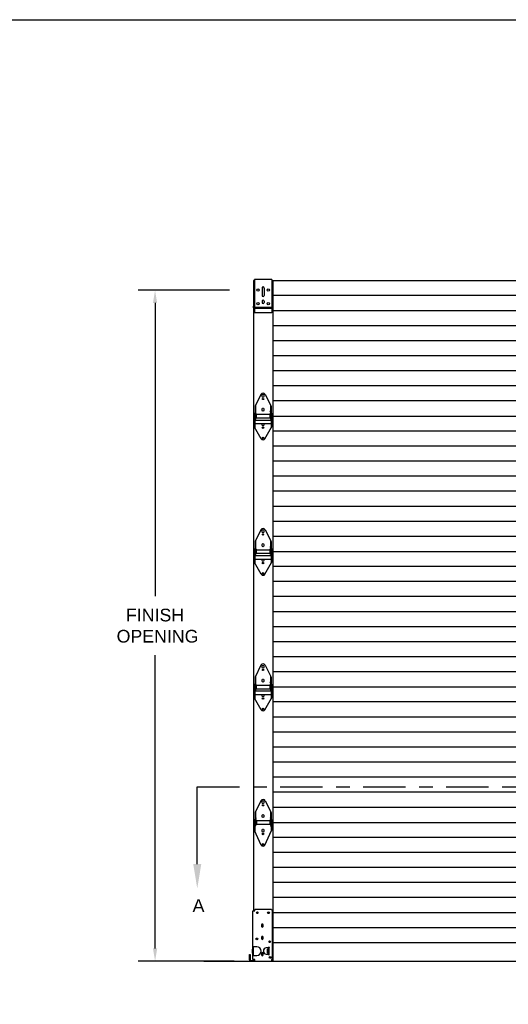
# Model space of a CAD drawing. Header units: inches. Extents: x 168.8 to 189.1, y 234.4 to 247.7.
# Tile 38 of 40: x 176 to 179.6, y 239.9 to 247.2. Entities that reach past the tile are written whole.
import ezdxf
from ezdxf import colors
from ezdxf.entities.mleader import LeaderData, LeaderLine
from ezdxf.math import Vec2, Vec3

# ---------------------------------------------------------------- set-up
doc = ezdxf.new("R2010")
doc.units = ezdxf.units.IN
doc.header["$LTSCALE"] = 0.25
doc.header["$MEASUREMENT"] = 0
doc.linetypes.add('CENTER', pattern=[2, 1.25, -0.25, 0.25, -0.25])
for name, color, linetype in [('525', 7, 'Continuous'), ('ANNOTATIONS', 1, 'Continuous'), ('SECTION CUTS', 6, 'CENTER')]:
    doc.layers.add(name, color=color, linetype=linetype)
doc.styles.add('ARIAL', font='arial.ttf', dxfattribs={"height": 0.09375})
doc.styles.get("Standard").update_dxf_attribs({"font": 'romans.shx'})
doc.dimstyles.new('STANDARD$0', dxfattribs={"dimtxt": 0.09375, "dimasz": 0.09375, "dimexe": 0.03125, "dimexo": 0.046875, "dimgap": 0.09, "dimtad": 0, "dimtih": 1, "dimtoh": 1, "dimdec": 4, "dimzin": 0, "dimdsep": 46, "dimtxsty": 'ARIAL', "dimcen": 0.09, "dimadec": 0, "dimazin": 0, "dimtfac": 1, "dimtdec": 4, "dimtofl": 0, "dimtmove": 0, "dimatfit": 1, "dimfxl": 1, "dimtolj": 1, "dimtzin": 0, "dimarcsym": 0})

# ---------------------------------------------------------------- blocks, each defined once
blk = doc.blocks.new('*D6')
at = {"layer": 'ANNOTATIONS', "color": 0, "lineweight": -2, "transparency": 16777216}
for p, q in [((177.5028, 245.1845), (176.8285, 245.1845)), ((176.9535, 245.0907), (176.9535, 242.9255)), ((176.9535, 240.3254), (176.9535, 242.4906)), ((177.5372, 240.2316), (176.8285, 240.2316))]:
    blk.add_line(p, q, dxfattribs=at)
at = {"layer": 'ANNOTATIONS', "color": 0, "transparency": 16777216}
for points in [[(176.9379, 245.0907), (176.9691, 245.0907), (176.9535, 245.1845)], [(176.9379, 240.3254), (176.9691, 240.3254), (176.9535, 240.2316)]]:
    blk.add_solid(points, dxfattribs=at)
at = {"layer": 'defpoints', "color": 0, "transparency": 16777216}
for p in [(177.609, 245.1845), (176.9535, 240.2316), (177.6434, 240.2316)]:
    blk.add_point(p, dxfattribs=at)
at = {"layer": 'ANNOTATIONS', "color": 0, "transparency": 16777216, "insert": (176.9535, 242.708), "char_height": 0.09375, "attachment_point": 5, "style": 'ARIAL'}
blk.add_mtext('\\A1;FINISH\\P OPENING', dxfattribs=at)

msp = doc.modelspace()

# ---------------------------------------------------------------- linework, layer by layer
at = {"layer": '525'}
for p, q in [((177.68036, 245.25602), (177.68036, 245.067)), ((177.68614, 245.25602), (177.68036, 245.25602)), ((177.81505, 245.26475), (177.68614, 245.26475)), ((177.68614, 245.26475), (177.68614, 245.01866)), ((177.81505, 245.26475), (177.81505, 245.01866)), ((177.81505, 245.25602), (183.49293, 245.25602)), ((177.82489, 240.23162), (177.82489, 245.25602)), ((177.74254, 245.20103), (177.74254, 245.14246)), ((177.75865, 245.20103), (177.75865, 245.14683)), ((183.48308, 245.14491), (177.82489, 245.14491)), ((177.67955, 245.05528), (177.67955, 245.067)), ((177.68394, 245.067), (177.67955, 245.067)), ((177.68036, 245.0516), (177.68036, 240.60369)), ((177.68394, 245.05381), (177.68394, 245.067)), ((177.81505, 245.05665), (177.68614, 245.05665)), ((177.81505, 245.05088), (177.68614, 245.05088)), ((177.74254, 245.10435), (177.74254, 245.0941)), ((177.75865, 245.10435), (177.75865, 245.0941)), ((177.82164, 245.067), (177.81724, 245.067)), ((177.81724, 245.05381), (177.81724, 245.067)), ((177.82164, 245.05528), (177.82164, 245.067)), ((183.48308, 245.0338), (177.82489, 245.0338)), ((177.81505, 245.01866), (177.68614, 245.01866)), ((183.48308, 244.92269), (177.82489, 244.92269)), ((183.48308, 244.81158), (177.82489, 244.81158)), ((183.48308, 244.70047), (177.82489, 244.70047)), ((183.48308, 244.58936), (177.82489, 244.58936)), ((183.48308, 244.47825), (177.82489, 244.47825)), ((177.73459, 244.41612), (177.69177, 244.32898)), ((177.76614, 244.41612), (177.80896, 244.32898)), ((177.69177, 244.32898), (177.69177, 244.23259)), ((177.6947, 244.33495), (177.6947, 244.23259)), ((177.80603, 244.33495), (177.80603, 244.23259)), ((177.80896, 244.32898), (177.80896, 244.23259)), ((179.67111, 244.36714), (177.82489, 244.36714)), ((177.68152, 244.25602), (177.68036, 244.25602)), ((177.68152, 244.27214), (177.68738, 244.26921)), ((177.68152, 244.27214), (177.68152, 244.23991)), ((177.68152, 244.23991), (177.68738, 244.24284)), ((177.68591, 244.22738), (177.68591, 244.24211)), ((177.68738, 244.27653), (177.68738, 244.17399)), ((177.68738, 244.27653), (177.6903, 244.27653)), ((177.6903, 244.27653), (177.6903, 244.16896)), ((177.6947, 244.27507), (177.70056, 244.27214)), ((177.6947, 244.23698), (177.70056, 244.23991)), ((177.70056, 244.27214), (177.70056, 244.23991)), ((177.70056, 244.26921), (177.80017, 244.26921)), ((177.70056, 244.24284), (177.80017, 244.24284)), ((177.80603, 244.27507), (177.80017, 244.27214)), ((177.80017, 244.27214), (177.80017, 244.23991)), ((177.80603, 244.23698), (177.80017, 244.23991)), ((177.81042, 244.27653), (177.81042, 244.16896)), ((177.81042, 244.27653), (177.81335, 244.27653)), ((177.81335, 244.27653), (177.81335, 244.17399)), ((177.81921, 244.27214), (177.81335, 244.26921)), ((177.81921, 244.23991), (177.81335, 244.24284)), ((177.81482, 244.22738), (177.81482, 244.24211)), ((177.81921, 244.27214), (177.81921, 244.23991)), ((177.82489, 244.25602), (179.64211, 244.25602)), ((177.68152, 244.22958), (177.68738, 244.22665)), ((177.68152, 244.22958), (177.68152, 244.19735)), ((177.68152, 244.19735), (177.68738, 244.20028)), ((177.73735, 244.0881), (177.68738, 244.17399)), ((177.6903, 244.22665), (177.81042, 244.22665)), ((177.6903, 244.20028), (177.81042, 244.20028)), ((177.69177, 244.23259), (177.6947, 244.23259)), ((177.76338, 244.0881), (177.81335, 244.17399)), ((177.80603, 244.23259), (177.80896, 244.23259)), ((177.81921, 244.22958), (177.81335, 244.22665)), ((177.81921, 244.19735), (177.81335, 244.20028)), ((177.81921, 244.22958), (177.81921, 244.19735)), ((179.67198, 244.14491), (177.82489, 244.14491)), ((183.48308, 244.0338), (177.82489, 244.0338)), ((183.48308, 243.92269), (177.82489, 243.92269)), ((183.48308, 243.81158), (177.82489, 243.81158)), ((183.48308, 243.70047), (177.82489, 243.70047)), ((183.48308, 243.58936), (177.82489, 243.58936)), ((183.48308, 243.47825), (177.82489, 243.47825)), ((177.73459, 243.41612), (177.69177, 243.32898)), ((177.76614, 243.41612), (177.80896, 243.32898)), ((179.67111, 243.36714), (177.82489, 243.36714)), ((177.69177, 243.32898), (177.69177, 243.23259)), ((177.6947, 243.33495), (177.6947, 243.23259)), ((177.80603, 243.33495), (177.80603, 243.23259)), ((177.80896, 243.32898), (177.80896, 243.23259)), ((177.68152, 243.25602), (177.68036, 243.25602)), ((177.68152, 243.27214), (177.68738, 243.26921)), ((177.68152, 243.27214), (177.68152, 243.23991)), ((177.68152, 243.23991), (177.68738, 243.24284)), ((177.68152, 243.22958), (177.68738, 243.22665)), ((177.68152, 243.22958), (177.68152, 243.19735)), ((177.68591, 243.22738), (177.68591, 243.24211)), ((177.68738, 243.27653), (177.68738, 243.17399)), ((177.68738, 243.27653), (177.6903, 243.27653)), ((177.6903, 243.27653), (177.6903, 243.16896)), ((177.6903, 243.22665), (177.81042, 243.22665)), ((177.69177, 243.23259), (177.6947, 243.23259)), ((177.6947, 243.27507), (177.70056, 243.27214)), ((177.6947, 243.23698), (177.70056, 243.23991)), ((177.70056, 243.27214), (177.70056, 243.23991)), ((177.70056, 243.26921), (177.80017, 243.26921)), ((177.70056, 243.24284), (177.80017, 243.24284)), ((177.80603, 243.27507), (177.80017, 243.27214)), ((177.80017, 243.27214), (177.80017, 243.23991)), ((177.80603, 243.23698), (177.80017, 243.23991)), ((177.80603, 243.23259), (177.80896, 243.23259)), ((177.81042, 243.27653), (177.81042, 243.16896)), ((177.81042, 243.27653), (177.81335, 243.27653)), ((177.81335, 243.27653), (177.81335, 243.17399)), ((177.81921, 243.27214), (177.81335, 243.26921)), ((177.81921, 243.23991), (177.81335, 243.24284)), ((177.81921, 243.22958), (177.81335, 243.22665)), ((177.81482, 243.22738), (177.81482, 243.24211)), ((177.81921, 243.27214), (177.81921, 243.23991)), ((177.81921, 243.22958), (177.81921, 243.19735)), ((177.82489, 243.25602), (179.64211, 243.25602)), ((177.68152, 243.19735), (177.68738, 243.20028)), ((177.73735, 243.0881), (177.68738, 243.17399)), ((177.6903, 243.20028), (177.81042, 243.20028)), ((177.76338, 243.0881), (177.81335, 243.17399)), ((177.81921, 243.19735), (177.81335, 243.20028)), ((179.67198, 243.14491), (177.82489, 243.14491)), ((183.48308, 243.0338), (177.82489, 243.0338)), ((183.48308, 242.92269), (177.82489, 242.92269)), ((183.48308, 242.81158), (177.82489, 242.81158)), ((183.48308, 242.70047), (177.82489, 242.70047)), ((183.48308, 242.58936), (177.82489, 242.58936)), ((183.48308, 242.47825), (177.82489, 242.47825)), ((177.73459, 242.41612), (177.69177, 242.32898)), ((177.76614, 242.41612), (177.80896, 242.32898)), ((179.67111, 242.36714), (177.82489, 242.36714)), ((177.68152, 242.27214), (177.68738, 242.26921)), ((177.68152, 242.27214), (177.68152, 242.23991)), ((177.68738, 242.27653), (177.68738, 242.17399)), ((177.68738, 242.27653), (177.6903, 242.27653)), ((177.6903, 242.27653), (177.6903, 242.16896)), ((177.69177, 242.32898), (177.69177, 242.23259)), ((177.6947, 242.33495), (177.6947, 242.23259)), ((177.6947, 242.27507), (177.70056, 242.27214)), ((177.70056, 242.27214), (177.70056, 242.23991)), ((177.80603, 242.27507), (177.80017, 242.27214)), ((177.80017, 242.27214), (177.80017, 242.23991)), ((177.80603, 242.33495), (177.80603, 242.23259)), ((177.80896, 242.32898), (177.80896, 242.23259)), ((177.81042, 242.27653), (177.81042, 242.16896)), ((177.81042, 242.27653), (177.81335, 242.27653)), ((177.81335, 242.27653), (177.81335, 242.17399)), ((177.81921, 242.27214), (177.81335, 242.26921)), ((177.81921, 242.27214), (177.81921, 242.23991)), ((177.68152, 242.25602), (177.68036, 242.25602)), ((177.68152, 242.23991), (177.68738, 242.24284)), ((177.68152, 242.22958), (177.68738, 242.22665)), ((177.68152, 242.22958), (177.68152, 242.19735)), ((177.68152, 242.19735), (177.68738, 242.20028)), ((177.68591, 242.22738), (177.68591, 242.24211)), ((177.6903, 242.22665), (177.81042, 242.22665)), ((177.6903, 242.20028), (177.81042, 242.20028)), ((177.69177, 242.23259), (177.6947, 242.23259)), ((177.6947, 242.23698), (177.70056, 242.23991)), ((177.70056, 242.26921), (177.80017, 242.26921)), ((177.70056, 242.24284), (177.80017, 242.24284)), ((177.80603, 242.23698), (177.80017, 242.23991)), ((177.80603, 242.23259), (177.80896, 242.23259)), ((177.81921, 242.23991), (177.81335, 242.24284)), ((177.81921, 242.22958), (177.81335, 242.22665)), ((177.81921, 242.19735), (177.81335, 242.20028)), ((177.81482, 242.22738), (177.81482, 242.24211)), ((177.81921, 242.22958), (177.81921, 242.19735)), ((177.82489, 242.25602), (179.64211, 242.25602)), ((177.73735, 242.0881), (177.68738, 242.17399)), ((177.76338, 242.0881), (177.81335, 242.17399)), ((179.67198, 242.14491), (177.82489, 242.14491)), ((183.48308, 242.0338), (177.82489, 242.0338)), ((183.48308, 241.92269), (177.82489, 241.92269)), ((183.48308, 241.81158), (177.82489, 241.81158)), ((183.48308, 241.70047), (177.82489, 241.70047)), ((183.48308, 241.58936), (177.82489, 241.58936)), ((183.48308, 241.47825), (177.82489, 241.47825)), ((177.73482, 241.41612), (177.692, 241.32898)), ((177.74085, 241.40549), (177.74085, 241.40549)), ((177.76637, 241.41612), (177.80919, 241.32898)), ((177.692, 241.32898), (177.692, 241.23259)), ((177.69493, 241.33495), (177.69493, 241.23259)), ((177.80626, 241.33495), (177.80626, 241.23259)), ((177.80919, 241.32898), (177.80919, 241.23259)), ((179.67111, 241.36714), (177.82489, 241.36714)), ((177.68175, 241.25602), (177.68036, 241.25602)), ((177.68175, 241.27214), (177.68761, 241.26921)), ((177.68175, 241.27214), (177.68175, 241.23991)), ((177.68761, 241.27653), (177.68761, 241.19743)), ((177.68761, 241.27653), (177.69054, 241.27653)), ((177.69054, 241.27653), (177.69054, 241.19102)), ((177.69493, 241.27507), (177.70079, 241.27214)), ((177.70079, 241.27214), (177.70079, 241.23991)), ((177.70079, 241.26921), (177.8004, 241.26921)), ((177.80626, 241.27507), (177.8004, 241.27214)), ((177.8004, 241.27214), (177.8004, 241.23991)), ((177.81065, 241.27653), (177.81065, 241.19102)), ((177.81065, 241.27653), (177.81358, 241.27653)), ((177.81358, 241.27653), (177.81358, 241.19743)), ((177.81944, 241.27214), (177.81358, 241.26921)), ((177.81944, 241.27214), (177.81944, 241.23991)), ((177.82489, 241.25602), (179.64211, 241.25602)), ((177.68175, 241.23991), (177.68761, 241.24284)), ((177.73727, 241.0888), (177.68761, 241.19743)), ((177.692, 241.23259), (177.69493, 241.23259)), ((177.69493, 241.23698), (177.70079, 241.23991)), ((177.70079, 241.24284), (177.8004, 241.24284)), ((177.76392, 241.0888), (177.81358, 241.19743)), ((177.80626, 241.23698), (177.8004, 241.23991)), ((177.80626, 241.23259), (177.80919, 241.23259)), ((177.81944, 241.23991), (177.81358, 241.24284)), ((179.67198, 241.14491), (177.82489, 241.14491)), ((183.48308, 241.0338), (177.82489, 241.0338)), ((183.48308, 240.92269), (177.82489, 240.92269)), ((183.48308, 240.81158), (177.82489, 240.81158)), ((183.48308, 240.70047), (177.82489, 240.70047)), ((177.67598, 240.2448), (177.67598, 240.60369)), ((177.67598, 240.60369), (177.68916, 240.60369)), ((177.81367, 240.61248), (177.68916, 240.61248)), ((177.68916, 240.60369), (177.68916, 240.61248)), ((177.81367, 240.61248), (177.81367, 240.60955)), ((177.81367, 240.60955), (177.81953, 240.60955)), ((177.81953, 240.2448), (177.81953, 240.60955)), ((183.48308, 240.58936), (177.82489, 240.58936)), ((177.73823, 240.49895), (177.73823, 240.4887)), ((177.75142, 240.4887), (177.75142, 240.49895)), ((183.48308, 240.47825), (177.82489, 240.47825)), ((177.73823, 240.40813), (177.73823, 240.39788)), ((177.75142, 240.39788), (177.75142, 240.40813)), ((177.66887, 240.32131), (177.66887, 240.29131)), ((177.66887, 240.32131), (177.6716, 240.32131)), ((177.70379, 240.33853), (177.67598, 240.33853)), ((177.67598, 240.32975), (177.68036, 240.32975)), ((177.68036, 240.27408), (177.68036, 240.33853)), ((177.78877, 240.33168), (177.77416, 240.33007)), ((177.78166, 240.32131), (177.78439, 240.32131)), ((177.78166, 240.32131), (177.78166, 240.29131)), ((177.79754, 240.33168), (177.78877, 240.33168)), ((177.78877, 240.28173), (177.78877, 240.33089)), ((177.78994, 240.33121), (177.79754, 240.33121)), ((177.79315, 240.33089), (177.79315, 240.28173)), ((177.79754, 240.33121), (177.79754, 240.33168)), ((183.48308, 240.36714), (177.82489, 240.36714)), ((177.64964, 240.24256), (177.64964, 240.28142)), ((177.64964, 240.28142), (177.65402, 240.28142)), ((177.65402, 240.28142), (177.65402, 240.24256)), ((177.66059, 240.236), (177.68916, 240.236)), ((177.6716, 240.29131), (177.66887, 240.29131)), ((177.6716, 240.28142), (177.6716, 240.25213)), ((177.67469, 240.28633), (177.67288, 240.28452)), ((177.67288, 240.24903), (177.67469, 240.24722)), ((177.67598, 240.28287), (177.68036, 240.28287)), ((177.67598, 240.27408), (177.70379, 240.27408)), ((177.68916, 240.2448), (177.67598, 240.2448)), ((177.68916, 240.23162), (177.68916, 240.2448)), ((177.73823, 240.28801), (177.73823, 240.27776)), ((177.75142, 240.27776), (177.75142, 240.28801)), ((177.77416, 240.28255), (177.78877, 240.28094)), ((177.78439, 240.29131), (177.78166, 240.29131)), ((177.78877, 240.28094), (177.79754, 240.28094)), ((177.79754, 240.28141), (177.78994, 240.28141)), ((177.79754, 240.28094), (177.79754, 240.28141)), ((177.81953, 240.2448), (177.81367, 240.2448)), ((177.81367, 240.2448), (177.81367, 240.23162)), ((177.31424, 240.23162), (183.96945, 240.23162))]:
    msp.add_line(p, q, dxfattribs=at)
for points in [[(177.74473, 244.4113, -1), (177.75645, 244.4113), (177.75645, 244.39958, -1), (177.74473, 244.39958)], [(177.74473, 244.30876, -1), (177.75645, 244.30876), (177.75645, 244.29704, -1), (177.74473, 244.29704)], [(177.74473, 243.4113, -1), (177.75645, 243.4113), (177.75645, 243.39958, -1), (177.74473, 243.39958)], [(177.74473, 243.30876, -1), (177.75645, 243.30876), (177.75645, 243.29704, -1), (177.74473, 243.29704)], [(177.74473, 242.4113, -1), (177.75645, 242.4113), (177.75645, 242.39958, -1), (177.74473, 242.39958)], [(177.74473, 242.30876, -1), (177.75645, 242.30876), (177.75645, 242.29704, -1), (177.74473, 242.29704)], [(177.74473, 241.4113, -1), (177.75645, 241.4113), (177.75645, 241.39958, -1), (177.74473, 241.39958)], [(177.74473, 241.30876, -1), (177.75645, 241.30876), (177.75645, 241.29704, -1), (177.74473, 241.29704)], [(177.74473, 241.20078, -1), (177.75645, 241.20078), (177.75645, 241.18906, -1), (177.74473, 241.18906)]]:
    msp.add_lwpolyline(points, format="xyb", close=True, dxfattribs=at)
for points in [[(177.80603, 244.29084), (177.80153, 244.28825), (177.80603, 244.28511)], [(177.69034, 244.23226), (177.69483, 244.22967), (177.69034, 244.22653)], [(177.81032, 244.23226), (177.80583, 244.22967), (177.81032, 244.22653)], [(177.80603, 243.29084), (177.80153, 243.28825), (177.80603, 243.28511)], [(177.69034, 243.23226), (177.69483, 243.22967), (177.69034, 243.22653)], [(177.81032, 243.23226), (177.80583, 243.22967), (177.81032, 243.22653)], [(177.80603, 242.29084), (177.80153, 242.28825), (177.80603, 242.28511)], [(177.69034, 242.23226), (177.69483, 242.22967), (177.69034, 242.22653)], [(177.81032, 242.23226), (177.80583, 242.22967), (177.81032, 242.22653)], [(177.69493, 241.29084), (177.69943, 241.28825), (177.69493, 241.28511)], [(177.80626, 241.29084), (177.80176, 241.28825), (177.80626, 241.28511)], [(177.69054, 241.23224), (177.69503, 241.22966), (177.69054, 241.22652)], [(177.81065, 241.23224), (177.80616, 241.22966), (177.81065, 241.22652)]]:
    msp.add_lwpolyline(points, dxfattribs=at)
for points in [[(177.75645, 244.20028), (177.75645, 244.18906, -1), (177.74473, 244.18906), (177.74473, 244.20028)], [(177.75645, 243.20028), (177.75645, 243.18906, -1), (177.74473, 243.18906), (177.74473, 243.20028)], [(177.75645, 242.20028), (177.75645, 242.18906, -1), (177.74473, 242.18906), (177.74473, 242.20028)]]:
    msp.add_lwpolyline(points, format="xyb", dxfattribs=at)
for centre, radius in [((177.71251, 245.18565), 0.00879), ((177.78868, 245.18565), 0.00879), ((177.71251, 245.08604), 0.00879), ((177.78868, 245.08604), 0.00879), ((177.75059, 244.38167), 0.00457), ((177.75059, 244.17056), 0.00586), ((177.75052, 244.09393), 0.00586), ((177.75059, 243.38167), 0.00457), ((177.75059, 243.17056), 0.00586), ((177.75052, 243.09393), 0.00586), ((177.75059, 242.38167), 0.00457), ((177.75059, 242.17056), 0.00586), ((177.75052, 242.09393), 0.00586), ((177.75059, 241.38167), 0.00457), ((177.75059, 241.17056), 0.00586), ((177.75052, 241.09393), 0.00586), ((177.7082, 240.58904), 0.00659), ((177.79024, 240.58904), 0.00659), ((177.70527, 240.39568), 0.00659), ((177.79902, 240.37517), 0.00659), ((177.80195, 240.25945), 0.00659)]:
    msp.add_circle(centre, radius, dxfattribs=at)
for centre, radius, start, end in [((177.75059, 245.20103), 0.00806, 0, 180), ((177.75059, 245.14683), 0.00806, 180, 0), ((177.75059, 245.10435), 0.00806, 0, 180), ((177.68834, 245.05528), 0.00879, 180, 255.522488), ((177.68687, 245.05381), 0.00293, 180, 270), ((177.75059, 245.0941), 0.00806, 180, 0), ((177.81431, 245.05381), 0.00293, 270, 0), ((177.81285, 245.05528), 0.00879, 284.477512, 360), ((177.75036, 244.40837), 0.01758, 26.168506, 153.831494), ((177.75036, 244.09495), 0.01471, 207.76046, 332.23954), ((177.75036, 243.40837), 0.01758, 26.168506, 153.831494), ((177.75036, 243.09495), 0.01471, 207.76046, 332.23954), ((177.75036, 242.40837), 0.01758, 26.168506, 153.831494), ((177.75036, 242.09495), 0.01471, 207.76046, 332.23954), ((177.75059, 241.40837), 0.01758, 26.168506, 153.831494), ((177.75059, 241.09489), 0.01465, 204.570136, 335.429864), ((177.74482, 240.49895), 0.00659, 0, 180), ((177.74482, 240.4887), 0.00659, 180, 0), ((177.74482, 240.40813), 0.00659, 0, 180), ((177.74482, 240.39788), 0.00659, 180, 0), ((177.6716, 240.32568), 0.00438, 270, 0), ((177.70379, 240.30631), 0.03223, 270, 90), ((177.77677, 240.30631), 0.02391, 96.2803, 263.7197), ((177.78439, 240.32568), 0.00438, 270, 0), ((177.66059, 240.24256), 0.01095, 180, 270), ((177.66059, 240.24256), 0.00657, 180, 270), ((177.6716, 240.28693), 0.00438, 360, 90), ((177.67598, 240.28142), 0.00438, 135, 180), ((177.67598, 240.25213), 0.00438, 180, 225), ((177.6716, 240.28943), 0.00438, 315, 359.999982), ((177.6716, 240.24412), 0.00438, 8.946661, 45), ((177.74482, 240.28801), 0.00659, 0, 180), ((177.74482, 240.27776), 0.00659, 180, 0), ((177.78439, 240.28693), 0.00438, 360, 90)]:
    msp.add_arc(centre, radius, start, end, dxfattribs=at)
at = {"layer": '525', "extrusion": (0, 0, -1)}
for centre, major_axis, start_param, end_param in [((177.79753, 240.33089), (-0.00438, 0), 0, 1.5707963), ((177.79753, 240.28173), (0.00438, 0), 1.5707963, 3.1415927)]:
    msp.add_ellipse(centre, major_axis=major_axis, ratio=0.0735364, start_param=start_param, end_param=end_param, dxfattribs=at)
at = {"layer": '525'}
msp.add_open_spline([(177.67592, 240.2448), (177.67592, 240.2448), (177.67598, 240.2448), (177.67598, 240.2448)], degree=3, dxfattribs=at)
at = {"layer": 'defpoints'}
msp.add_lwpolyline([(189.05875, 234.44685), (168.77187, 234.44685), (168.77187, 247.18196), (189.05875, 247.18196)], close=True, dxfattribs=at)
at = {"layer": 'SECTION CUTS'}
msp.add_line((177.26482, 241.51766), (184.00482, 241.51766), dxfattribs=at)

# ---------------------------------------------------------------- texts
at = {"layer": 'SECTION CUTS', "style": 'ARIAL'}
msp.add_text('A', height=0.09375, dxfattribs=at).set_placement((177.23035, 240.59523))

# ---------------------------------------------------------------- dimensions: what is measured, and where the dimension line sits
at = {"layer": 'ANNOTATIONS'}
dim = msp.add_linear_dim(base=(176.95348, 240.23162), p1=(177.60905, 245.18446), p2=(177.64341, 240.23162), angle=90, text='FINISH\\P OPENING', dimstyle='STANDARD$0', override={"dimexe": 0.125, "dimexo": 0.10625, "dimcen": 0.153, "dimtmove": 1}, dxfattribs=at)
dim.commit()
dim.dimension.update_dxf_attribs({"geometry": '*D6', "text_midpoint": (176.95348, 242.70804)})

# ---------------------------------------------------------------- leaders
at = {"layer": 'SECTION CUTS'}
ml = msp.add_multileader_mtext('Standard', dxfattribs=at)
ml.set_content('', color=256)
ml.set_leader_properties()
ml.build(insert=Vec2(0, 0))
ml.multileader.update_dxf_attribs({"dogleg_length": 0, "arrow_head_size": 0.18})
ctx = ml.context
ctx.base_point, ctx.char_height, ctx.arrow_head_size, ctx.landing_gap_size, ctx.plane_origin = Vec3(177.26482, 241.51766), 0.18, 0.18, 0, Vec3(177.26482, 240.76814)
notes = []
notes.append((ctx, [(0, (1, 1, 0), (177.26482, 241.51766), (1, 0), 0, [(0, [(177.26482, 240.76814)], 0, [])])]))
ctx.mtext.insert, ctx.mtext.flow_direction = Vec3(177.26482, 241.60766), 5
for ctx, leaders in notes:
    for number, flags, end, landing, length, lines in leaders:
        leader = LeaderData()
        leader.index, (leader.has_last_leader_line, leader.has_dogleg_vector, leader.attachment_direction) = number, flags
        leader.last_leader_point, leader.dogleg_vector, leader.dogleg_length = Vec3(end), Vec3(landing), length
        for number, points, colour, breaks in lines:
            line = LeaderLine()
            line.index, line.vertices, line.color, line.breaks = number, Vec3.list(points), colors.encode_raw_color(colour), breaks
            leader.lines.append(line)
        ctx.leaders.append(leader)

doc.saveas('drawing.dxf')
